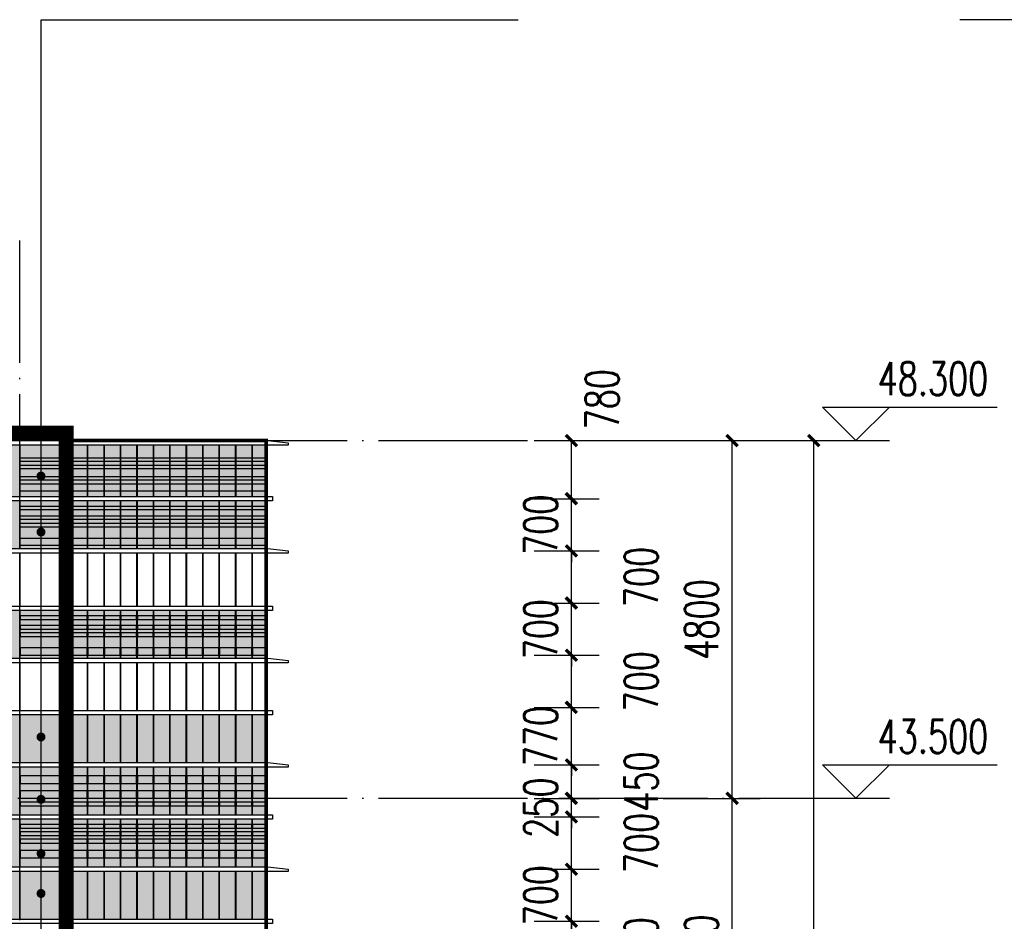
# Model space of a CAD drawing. Header units: millimetres. Extents: x 708158 to 1984082, y -168213 to -53.
# Tile 157 of 220: x 1006738 to 1019955, y -44107 to -32010. Entities that reach past the tile are written whole.
import ezdxf

# ---------------------------------------------------------------- set-up
doc = ezdxf.new("R2010")
doc.units = ezdxf.units.MM
doc.header["$LTSCALE"] = 1000
doc.linetypes.add('DOTE', pattern=[2.42, 2, -0.2, 0.02, -0.2])
doc.layers.get('0').update_dxf_attribs({"color": 8})
for name, color, linetype in [('A-AXIS', 1, 'DOTE'), ('A-看线', 63, 'Continuous'), ('DIM_ELEV', 3, 'Continuous'), ('DIM_LEAD', 3, 'Continuous'), ('DOTE', 1, 'DOTE'), ('PUB_DIM', 3, 'Continuous'), ('PUB_TEXT', 7, 'Continuous'), ('WINDOW', 4, 'Continuous'), ('看线', 115, 'Continuous'), ('立面加粗', 5, 'Continuous'), ('立面填充线2 穿孔板', 105, 'Continuous'), ('立面窗户线', 21, 'Continuous')]:
    doc.layers.add(name, color=color, linetype=linetype)
doc.styles.add('_TCH_DIM', font='SIMPLEX', dxfattribs={"bigfont": 'GBCBIG'})
doc.styles.add('_TCH_DIM_T3', font='SIMPLEX', dxfattribs={"width": 0.705882, "bigfont": 'GBCBIG'})
doc.dimstyles.new('_TCH_ARCH&&150', dxfattribs={"dimtxt": 446.25, "dimasz": 150, "dimexe": 375, "dimexo": 450, "dimgap": 189.375, "dimtad": 1, "dimdec": 0, "dimzin": 0, "dimdsep": 46, "dimtxsty": '_TCH_DIM_T3', "dimblk": 'ARCHTICK', "dimcen": 0.09, "dimclrt": 7, "dimazin": 2, "dimtfac": 1, "dimtdec": 0, "dimtix": 1, "dimtmove": 2, "dimatfit": 3, "dimfxl": 1, "dimtolj": 1, "dimtzin": 0, "dimarcsym": 0})

# ---------------------------------------------------------------- blocks, each defined once
blk = doc.blocks.new('A$C2E555585')
at = {"layer": '立面填充线2 穿孔板'}
for points in [[(23395, 420), (11705, 420), (11705, -220), (23395, -220)], [(23395, -280), (11705, -280), (11705, -920), (23395, -920)], [(23395, -980), (11705, -980), (11705, -1620), (23395, -1620)]]:
    blk.add_hatch(color=256, dxfattribs=at).paths.add_polyline_path(points)
at = {"layer": 'A-看线'}
for points in [[(23395, 420), (11705, 420), (11705, -220), (23395, -220)], [(20715, 300), (20105, 300), (20105, 200), (20715, 200)], [(20783, 300), (20725, 300), (20725, 200), (20783, 200)], [(21004, 300), (20793, 300), (20793, 200), (21004, 200)], [(21225, 300), (21014, 300), (21014, 200), (21225, 200)], [(21446, 300), (21235, 300), (21235, 200), (21446, 200)], [(21667, 300), (21456, 300), (21456, 200), (21667, 200)], [(21888, 300), (21677, 300), (21677, 200), (21888, 200)], [(22108, 300), (21898, 300), (21898, 200), (22108, 200)], [(22329, 300), (22118, 300), (22118, 200), (22329, 200)], [(22550, 300), (22339, 300), (22339, 200), (22550, 200)], [(22771, 300), (22560, 300), (22560, 200), (22771, 200)], [(22992, 300), (22781, 300), (22781, 200), (22992, 200)], [(23213, 300), (23002, 300), (23002, 200), (23213, 200)], [(23395, 300), (23223, 300), (23223, 200), (23395, 200)], [(20715, 100), (20105, 100), (20105, 0), (20715, 0)], [(20783, 100), (20725, 100), (20725, 0), (20783, 0)], [(21004, 100), (20793, 100), (20793, 0), (21004, 0)], [(21225, 100), (21014, 100), (21014, 0), (21225, 0)], [(21446, 100), (21235, 100), (21235, 0), (21446, 0)], [(21667, 100), (21456, 100), (21456, 0), (21667, 0)], [(21888, 100), (21677, 100), (21677, 0), (21888, 0)], [(22108, 100), (21898, 100), (21898, 0), (22108, 0)], [(22329, 100), (22118, 100), (22118, 0), (22329, 0)], [(22550, 100), (22339, 100), (22339, 0), (22550, 0)], [(22771, 100), (22560, 100), (22560, 0), (22771, 0)], [(22992, 100), (22781, 100), (22781, 0), (22992, 0)], [(23213, 100), (23002, 100), (23002, 0), (23213, 0)], [(23395, 100), (23223, 100), (23223, 0), (23395, 0)], [(20715, -50), (20105, -50), (20105, -100), (20715, -100)], [(20783, -50), (20725, -50), (20725, -100), (20783, -100)], [(21004, -50), (20793, -50), (20793, -100), (21004, -100)], [(21225, -50), (21014, -50), (21014, -100), (21225, -100)], [(21446, -50), (21235, -50), (21235, -100), (21446, -100)], [(21667, -50), (21456, -50), (21456, -100), (21667, -100)], [(21888, -50), (21677, -50), (21677, -100), (21888, -100)], [(22108, -50), (21898, -50), (21898, -100), (22108, -100)], [(22329, -50), (22118, -50), (22118, -100), (22329, -100)], [(22550, -50), (22339, -50), (22339, -100), (22550, -100)], [(22771, -50), (22560, -50), (22560, -100), (22771, -100)], [(22992, -50), (22781, -50), (22781, -100), (22992, -100)], [(23213, -50), (23002, -50), (23002, -100), (23213, -100)], [(23395, -50), (23223, -50), (23223, -100), (23395, -100)], [(23395, -280), (11705, -280), (11705, -920), (23395, -920)], [(20715, -350), (20105, -350), (20105, -400), (20715, -400)], [(20783, -350), (20725, -350), (20725, -400), (20783, -400)], [(21004, -350), (20793, -350), (20793, -400), (21004, -400)], [(21225, -350), (21014, -350), (21014, -400), (21225, -400)], [(21446, -350), (21235, -350), (21235, -400), (21446, -400)], [(21667, -350), (21456, -350), (21456, -400), (21667, -400)], [(21888, -350), (21677, -350), (21677, -400), (21888, -400)], [(22108, -350), (21898, -350), (21898, -400), (22108, -400)], [(22329, -350), (22118, -350), (22118, -400), (22329, -400)], [(22550, -350), (22339, -350), (22339, -400), (22550, -400)], [(22771, -350), (22560, -350), (22560, -400), (22771, -400)], [(22992, -350), (22781, -350), (22781, -400), (22992, -400)], [(23213, -350), (23002, -350), (23002, -400), (23213, -400)], [(23395, -350), (23223, -350), (23223, -400), (23395, -400)], [(20715, -450), (20105, -450), (20105, -500), (20715, -500)], [(20783, -450), (20725, -450), (20725, -500), (20783, -500)], [(21004, -450), (20793, -450), (20793, -500), (21004, -500)], [(21225, -450), (21014, -450), (21014, -500), (21225, -500)], [(21446, -450), (21235, -450), (21235, -500), (21446, -500)], [(21667, -450), (21456, -450), (21456, -500), (21667, -500)], [(21888, -450), (21677, -450), (21677, -500), (21888, -500)], [(22108, -450), (21898, -450), (21898, -500), (22108, -500)], [(22329, -450), (22118, -450), (22118, -500), (22329, -500)], [(22550, -450), (22339, -450), (22339, -500), (22550, -500)], [(22771, -450), (22560, -450), (22560, -500), (22771, -500)], [(22992, -450), (22781, -450), (22781, -500), (22992, -500)], [(23213, -450), (23002, -450), (23002, -500), (23213, -500)], [(23395, -450), (23223, -450), (23223, -500), (23395, -500)], [(20715, -550), (20105, -550), (20105, -600), (20715, -600)], [(20783, -550), (20725, -550), (20725, -600), (20783, -600)], [(21004, -550), (20793, -550), (20793, -600), (21004, -600)], [(21225, -550), (21014, -550), (21014, -600), (21225, -600)], [(21446, -550), (21235, -550), (21235, -600), (21446, -600)], [(21667, -550), (21456, -550), (21456, -600), (21667, -600)], [(21888, -550), (21677, -550), (21677, -600), (21888, -600)], [(22108, -550), (21898, -550), (21898, -600), (22108, -600)], [(22329, -550), (22118, -550), (22118, -600), (22329, -600)], [(22550, -550), (22339, -550), (22339, -600), (22550, -600)], [(22771, -550), (22560, -550), (22560, -600), (22771, -600)], [(22992, -550), (22781, -550), (22781, -600), (22992, -600)], [(23213, -550), (23002, -550), (23002, -600), (23213, -600)], [(23395, -550), (23223, -550), (23223, -600), (23395, -600)], [(20715, -700), (20105, -700), (20105, -800), (20715, -800)], [(20783, -700), (20725, -700), (20725, -800), (20783, -800)], [(21004, -700), (20793, -700), (20793, -800), (21004, -800)], [(21225, -700), (21014, -700), (21014, -800), (21225, -800)], [(21446, -700), (21235, -700), (21235, -800), (21446, -800)], [(21667, -700), (21456, -700), (21456, -800), (21667, -800)], [(21888, -700), (21677, -700), (21677, -800), (21888, -800)], [(22108, -700), (21898, -700), (21898, -800), (22108, -800)], [(22329, -700), (22118, -700), (22118, -800), (22329, -800)], [(22550, -700), (22339, -700), (22339, -800), (22550, -800)], [(22771, -700), (22560, -700), (22560, -800), (22771, -800)], [(22992, -700), (22781, -700), (22781, -800), (22992, -800)], [(23213, -700), (23002, -700), (23002, -800), (23213, -800)], [(23395, -700), (23223, -700), (23223, -800), (23395, -800)], [(23395, -980), (11705, -980), (11705, -1620), (23395, -1620)]]:
    blk.add_lwpolyline(points, close=True, dxfattribs=at)
at = {"layer": 'WINDOW'}
for points in [[(20105, 420), (20095, 420), (20095, -220), (20105, -220)], [(20725, 420), (20715, 420), (20715, -220), (20725, -220)], [(20793, 420), (20783, 420), (20783, -220), (20793, -220)], [(21014, 420), (21004, 420), (21004, -220), (21014, -220)], [(21235, 420), (21225, 420), (21225, -220), (21235, -220)], [(21456, 420), (21446, 420), (21446, -220), (21456, -220)], [(21677, 420), (21667, 420), (21667, -220), (21677, -220)], [(21898, 420), (21888, 420), (21888, -220), (21898, -220)], [(22118, 420), (22108, 420), (22108, -220), (22118, -220)], [(22339, 420), (22329, 420), (22329, -220), (22339, -220)], [(22560, 420), (22550, 420), (22550, -220), (22560, -220)], [(22781, 420), (22771, 420), (22771, -220), (22781, -220)], [(23002, 420), (22992, 420), (22992, -220), (23002, -220)], [(23223, 420), (23213, 420), (23213, -220), (23223, -220)], [(23405, 420), (23395, 420), (23395, -220), (23405, -220)], [(20105, -280), (20095, -280), (20095, -920), (20105, -920)], [(20725, -280), (20715, -280), (20715, -920), (20725, -920)], [(20793, -280), (20783, -280), (20783, -920), (20793, -920)], [(21014, -280), (21004, -280), (21004, -920), (21014, -920)], [(21235, -280), (21225, -280), (21225, -920), (21235, -920)], [(21456, -280), (21446, -280), (21446, -920), (21456, -920)], [(21677, -280), (21667, -280), (21667, -920), (21677, -920)], [(21898, -280), (21888, -280), (21888, -920), (21898, -920)], [(22118, -280), (22108, -280), (22108, -920), (22118, -920)], [(22339, -280), (22329, -280), (22329, -920), (22339, -920)], [(22560, -280), (22550, -280), (22550, -920), (22560, -920)], [(22781, -280), (22771, -280), (22771, -920), (22781, -920)], [(23002, -280), (22992, -280), (22992, -920), (23002, -920)], [(23223, -280), (23213, -280), (23213, -920), (23223, -920)], [(23405, -280), (23395, -280), (23395, -920), (23405, -920)], [(20105, -980), (20095, -980), (20095, -1620), (20105, -1620)], [(20725, -980), (20715, -980), (20715, -1620), (20725, -1620)], [(20793, -980), (20783, -980), (20783, -1620), (20793, -1620)], [(21014, -980), (21004, -980), (21004, -1620), (21014, -1620)], [(21235, -980), (21225, -980), (21225, -1620), (21235, -1620)], [(21456, -980), (21446, -980), (21446, -1620), (21456, -1620)], [(21677, -980), (21667, -980), (21667, -1620), (21677, -1620)], [(21898, -980), (21888, -980), (21888, -1620), (21898, -1620)], [(22118, -980), (22108, -980), (22108, -1620), (22118, -1620)], [(22339, -980), (22329, -980), (22329, -1620), (22339, -1620)], [(22560, -980), (22550, -980), (22550, -1620), (22560, -1620)], [(22781, -980), (22771, -980), (22771, -1620), (22781, -1620)], [(23002, -980), (22992, -980), (22992, -1620), (23002, -1620)], [(23223, -980), (23213, -980), (23213, -1620), (23223, -1620)], [(23405, -980), (23395, -980), (23395, -1620), (23405, -1620)]]:
    blk.add_lwpolyline(points, close=True, dxfattribs=at)
at = {"layer": '立面窗户线'}
for points in [[(11700, 480), (23400, 480), (23430, 480), (23700, 450), (23700, 420), (23400, 420), (11700, 420)], [(11700, -220), (23400, -220), (23490, -220), (23490, -280), (23400, -280), (11700, -280)], [(11700, -920), (23400, -920), (23430, -920), (23700, -950), (23700, -980), (23400, -980), (11700, -980)], [(11700, -1620), (23400, -1620), (23490, -1620), (23490, -1680), (23400, -1680), (11700, -1680)]]:
    blk.add_lwpolyline(points, dxfattribs=at)
blk = doc.blocks.new('A$C02CA715E')
at = {"layer": '立面填充线2 穿孔板'}
for points in [[(23395, -160), (11705, -160), (11705, -850), (23395, -850)], [(23395, -910), (11705, -910), (11705, -1550), (23395, -1550)], [(23395, -2380), (11705, -2380), (11705, -3020), (23395, -3020)], [(23395, -3780), (11705, -3780), (11705, -4420), (23395, -4420)]]:
    blk.add_hatch(color=256, dxfattribs=at).paths.add_polyline_path(points)
at = {"layer": 'A-看线'}
for points in [[(23395, -160), (11705, -160), (11705, -850), (23395, -850)], [(20105, -330), (20715, -330), (20715, -380), (20105, -380)], [(20725, -330), (20783, -330), (20783, -380), (20725, -380)], [(20793, -330), (21004, -330), (21004, -380), (20793, -380)], [(21014, -330), (21225, -330), (21225, -380), (21014, -380)], [(21235, -330), (21446, -330), (21446, -380), (21235, -380)], [(21456, -330), (21667, -330), (21667, -380), (21456, -380)], [(21677, -330), (21888, -330), (21888, -380), (21677, -380)], [(21898, -330), (22108, -330), (22108, -380), (21898, -380)], [(22118, -330), (22329, -330), (22329, -380), (22118, -380)], [(22339, -330), (22550, -330), (22550, -380), (22339, -380)], [(22560, -330), (22771, -330), (22771, -380), (22560, -380)], [(22781, -330), (22992, -330), (22992, -380), (22781, -380)], [(23002, -330), (23213, -330), (23213, -380), (23002, -380)], [(23223, -330), (23395, -330), (23395, -380), (23223, -380)], [(20105, -430), (20715, -430), (20715, -480), (20105, -480)], [(20725, -430), (20783, -430), (20783, -480), (20725, -480)], [(20793, -430), (21004, -430), (21004, -480), (20793, -480)], [(21014, -430), (21225, -430), (21225, -480), (21014, -480)], [(21235, -430), (21446, -430), (21446, -480), (21235, -480)], [(21456, -430), (21667, -430), (21667, -480), (21456, -480)], [(21677, -430), (21888, -430), (21888, -480), (21677, -480)], [(21898, -430), (22108, -430), (22108, -480), (21898, -480)], [(22118, -430), (22329, -430), (22329, -480), (22118, -480)], [(22339, -430), (22550, -430), (22550, -480), (22339, -480)], [(22560, -430), (22771, -430), (22771, -480), (22560, -480)], [(22781, -430), (22992, -430), (22992, -480), (22781, -480)], [(23002, -430), (23213, -430), (23213, -480), (23002, -480)], [(23223, -430), (23395, -430), (23395, -480), (23223, -480)], [(20105, -580), (20715, -580), (20715, -630), (20105, -630)], [(20725, -580), (20783, -580), (20783, -630), (20725, -630)], [(20793, -580), (21004, -580), (21004, -630), (20793, -630)], [(21014, -580), (21225, -580), (21225, -630), (21014, -630)], [(21235, -580), (21446, -580), (21446, -630), (21235, -630)], [(21456, -580), (21667, -580), (21667, -630), (21456, -630)], [(21677, -580), (21888, -580), (21888, -630), (21677, -630)], [(21898, -580), (22108, -580), (22108, -630), (21898, -630)], [(22118, -580), (22329, -580), (22329, -630), (22118, -630)], [(22339, -580), (22550, -580), (22550, -630), (22339, -630)], [(22560, -580), (22771, -580), (22771, -630), (22560, -630)], [(22781, -580), (22992, -580), (22992, -630), (22781, -630)], [(23002, -580), (23213, -580), (23213, -630), (23002, -630)], [(23223, -580), (23395, -580), (23395, -630), (23223, -630)], [(20105, -680), (20715, -680), (20715, -780), (20105, -780)], [(20725, -680), (20783, -680), (20783, -780), (20725, -780)], [(20793, -680), (21004, -680), (21004, -780), (20793, -780)], [(21014, -680), (21225, -680), (21225, -780), (21014, -780)], [(21235, -680), (21446, -680), (21446, -780), (21235, -780)], [(21456, -680), (21667, -680), (21667, -780), (21456, -780)], [(21677, -680), (21888, -680), (21888, -780), (21677, -780)], [(21898, -680), (22108, -680), (22108, -780), (21898, -780)], [(22118, -680), (22329, -680), (22329, -780), (22118, -780)], [(22339, -680), (22550, -680), (22550, -780), (22339, -780)], [(22560, -680), (22771, -680), (22771, -780), (22560, -780)], [(22781, -680), (22992, -680), (22992, -780), (22781, -780)], [(23002, -680), (23213, -680), (23213, -780), (23002, -780)], [(23223, -680), (23395, -680), (23395, -780), (23223, -780)], [(23395, -910), (11705, -910), (11705, -1550), (23395, -1550)], [(20105, -980), (20715, -980), (20715, -1030), (20105, -1030)], [(20725, -980), (20783, -980), (20783, -1030), (20725, -1030)], [(20793, -980), (21004, -980), (21004, -1030), (20793, -1030)], [(21014, -980), (21225, -980), (21225, -1030), (21014, -1030)], [(21235, -980), (21446, -980), (21446, -1030), (21235, -1030)], [(21456, -980), (21667, -980), (21667, -1030), (21456, -1030)], [(21677, -980), (21888, -980), (21888, -1030), (21677, -1030)], [(21898, -980), (22108, -980), (22108, -1030), (21898, -1030)], [(22118, -980), (22329, -980), (22329, -1030), (22118, -1030)], [(22339, -980), (22550, -980), (22550, -1030), (22339, -1030)], [(22560, -980), (22771, -980), (22771, -1030), (22560, -1030)], [(22781, -980), (22992, -980), (22992, -1030), (22781, -1030)], [(23002, -980), (23213, -980), (23213, -1030), (23002, -1030)], [(23223, -980), (23395, -980), (23395, -1030), (23223, -1030)], [(20105, -1110), (20715, -1110), (20715, -1160), (20105, -1160)], [(20725, -1110), (20783, -1110), (20783, -1160), (20725, -1160)], [(20793, -1110), (21004, -1110), (21004, -1160), (20793, -1160)], [(21014, -1110), (21225, -1110), (21225, -1160), (21014, -1160)], [(21235, -1110), (21446, -1110), (21446, -1160), (21235, -1160)], [(21456, -1110), (21667, -1110), (21667, -1160), (21456, -1160)], [(21677, -1110), (21888, -1110), (21888, -1160), (21677, -1160)], [(21898, -1110), (22108, -1110), (22108, -1160), (21898, -1160)], [(22118, -1110), (22329, -1110), (22329, -1160), (22118, -1160)], [(22339, -1110), (22550, -1110), (22550, -1160), (22339, -1160)], [(22560, -1110), (22771, -1110), (22771, -1160), (22560, -1160)], [(22781, -1110), (22992, -1110), (22992, -1160), (22781, -1160)], [(23002, -1110), (23213, -1110), (23213, -1160), (23002, -1160)], [(23223, -1110), (23395, -1110), (23395, -1160), (23223, -1160)], [(20105, -1210), (20715, -1210), (20715, -1260), (20105, -1260)], [(20725, -1210), (20783, -1210), (20783, -1260), (20725, -1260)], [(20793, -1210), (21004, -1210), (21004, -1260), (20793, -1260)], [(21014, -1210), (21225, -1210), (21225, -1260), (21014, -1260)], [(21235, -1210), (21446, -1210), (21446, -1260), (21235, -1260)], [(21456, -1210), (21667, -1210), (21667, -1260), (21456, -1260)], [(21677, -1210), (21888, -1210), (21888, -1260), (21677, -1260)], [(21898, -1210), (22108, -1210), (22108, -1260), (21898, -1260)], [(22118, -1210), (22329, -1210), (22329, -1260), (22118, -1260)], [(22339, -1210), (22550, -1210), (22550, -1260), (22339, -1260)], [(22560, -1210), (22771, -1210), (22771, -1260), (22560, -1260)], [(22781, -1210), (22992, -1210), (22992, -1260), (22781, -1260)], [(23002, -1210), (23213, -1210), (23213, -1260), (23002, -1260)], [(23223, -1210), (23395, -1210), (23395, -1260), (23223, -1260)], [(20105, -1410), (20715, -1410), (20715, -1510), (20105, -1510)], [(20725, -1410), (20783, -1410), (20783, -1510), (20725, -1510)], [(20793, -1410), (21004, -1410), (21004, -1510), (20793, -1510)], [(21014, -1410), (21225, -1410), (21225, -1510), (21014, -1510)], [(21235, -1410), (21446, -1410), (21446, -1510), (21235, -1510)], [(21456, -1410), (21667, -1410), (21667, -1510), (21456, -1510)], [(21677, -1410), (21888, -1410), (21888, -1510), (21677, -1510)], [(21898, -1410), (22108, -1410), (22108, -1510), (21898, -1510)], [(22118, -1410), (22329, -1410), (22329, -1510), (22118, -1510)], [(22339, -1410), (22550, -1410), (22550, -1510), (22339, -1510)], [(22560, -1410), (22771, -1410), (22771, -1510), (22560, -1510)], [(22781, -1410), (22992, -1410), (22992, -1510), (22781, -1510)], [(23002, -1410), (23213, -1410), (23213, -1510), (23002, -1510)], [(23223, -1410), (23395, -1410), (23395, -1510), (23223, -1510)], [(23395, -2380), (11705, -2380), (11705, -3020), (23395, -3020)], [(20715, -2450), (20105, -2450), (20105, -2500), (20715, -2500)], [(20783, -2450), (20725, -2450), (20725, -2500), (20783, -2500)], [(21004, -2450), (20793, -2450), (20793, -2500), (21004, -2500)], [(21225, -2450), (21014, -2450), (21014, -2500), (21225, -2500)], [(21446, -2450), (21235, -2450), (21235, -2500), (21446, -2500)], [(21667, -2450), (21456, -2450), (21456, -2500), (21667, -2500)], [(21888, -2450), (21677, -2450), (21677, -2500), (21888, -2500)], [(22108, -2450), (21898, -2450), (21898, -2500), (22108, -2500)], [(22329, -2450), (22118, -2450), (22118, -2500), (22329, -2500)], [(22550, -2450), (22339, -2450), (22339, -2500), (22550, -2500)], [(22771, -2450), (22560, -2450), (22560, -2500), (22771, -2500)], [(22992, -2450), (22781, -2450), (22781, -2500), (22992, -2500)], [(23213, -2450), (23002, -2450), (23002, -2500), (23213, -2500)], [(23395, -2450), (23223, -2450), (23223, -2500), (23395, -2500)], [(20715, -2580), (20105, -2580), (20105, -2630), (20715, -2630)], [(20783, -2580), (20725, -2580), (20725, -2630), (20783, -2630)], [(21004, -2580), (20793, -2580), (20793, -2630), (21004, -2630)], [(21225, -2580), (21014, -2580), (21014, -2630), (21225, -2630)], [(21446, -2580), (21235, -2580), (21235, -2630), (21446, -2630)], [(21667, -2580), (21456, -2580), (21456, -2630), (21667, -2630)], [(21888, -2580), (21677, -2580), (21677, -2630), (21888, -2630)], [(22108, -2580), (21898, -2580), (21898, -2630), (22108, -2630)], [(22329, -2580), (22118, -2580), (22118, -2630), (22329, -2630)], [(22550, -2580), (22339, -2580), (22339, -2630), (22550, -2630)], [(22771, -2580), (22560, -2580), (22560, -2630), (22771, -2630)], [(22992, -2580), (22781, -2580), (22781, -2630), (22992, -2630)], [(23213, -2580), (23002, -2580), (23002, -2630), (23213, -2630)], [(23395, -2580), (23223, -2580), (23223, -2630), (23395, -2630)], [(20715, -2680), (20105, -2680), (20105, -2730), (20715, -2730)], [(20783, -2680), (20725, -2680), (20725, -2730), (20783, -2730)], [(21004, -2680), (20793, -2680), (20793, -2730), (21004, -2730)], [(21225, -2680), (21014, -2680), (21014, -2730), (21225, -2730)], [(21446, -2680), (21235, -2680), (21235, -2730), (21446, -2730)], [(21667, -2680), (21456, -2680), (21456, -2730), (21667, -2730)], [(21888, -2680), (21677, -2680), (21677, -2730), (21888, -2730)], [(22108, -2680), (21898, -2680), (21898, -2730), (22108, -2730)], [(22329, -2680), (22118, -2680), (22118, -2730), (22329, -2730)], [(22550, -2680), (22339, -2680), (22339, -2730), (22550, -2730)], [(22771, -2680), (22560, -2680), (22560, -2730), (22771, -2730)], [(22992, -2680), (22781, -2680), (22781, -2730), (22992, -2730)], [(23213, -2680), (23002, -2680), (23002, -2730), (23213, -2730)], [(23395, -2680), (23223, -2680), (23223, -2730), (23395, -2730)], [(20715, -2880), (20105, -2880), (20105, -2980), (20715, -2980)], [(20783, -2880), (20725, -2880), (20725, -2980), (20783, -2980)], [(21004, -2880), (20793, -2880), (20793, -2980), (21004, -2980)], [(21225, -2880), (21014, -2880), (21014, -2980), (21225, -2980)], [(21446, -2880), (21235, -2880), (21235, -2980), (21446, -2980)], [(21667, -2880), (21456, -2880), (21456, -2980), (21667, -2980)], [(21888, -2880), (21677, -2880), (21677, -2980), (21888, -2980)], [(22108, -2880), (21898, -2880), (21898, -2980), (22108, -2980)], [(22329, -2880), (22118, -2880), (22118, -2980), (22329, -2980)], [(22550, -2880), (22339, -2880), (22339, -2980), (22550, -2980)], [(22771, -2880), (22560, -2880), (22560, -2980), (22771, -2980)], [(22992, -2880), (22781, -2880), (22781, -2980), (22992, -2980)], [(23213, -2880), (23002, -2880), (23002, -2980), (23213, -2980)], [(23395, -2880), (23223, -2880), (23223, -2980), (23395, -2980)], [(23395, -3080), (11705, -3080), (11705, -3720), (23395, -3720)], [(23395, -3780), (11705, -3780), (11705, -4420), (23395, -4420)]]:
    blk.add_lwpolyline(points, close=True, dxfattribs=at)
at = {"layer": 'WINDOW'}
for points in [[(20105, -160), (20095, -160), (20095, -850), (20105, -850)], [(20725, -160), (20715, -160), (20715, -850), (20725, -850)], [(20793, -160), (20783, -160), (20783, -850), (20793, -850)], [(21014, -160), (21004, -160), (21004, -850), (21014, -850)], [(21235, -160), (21225, -160), (21225, -850), (21235, -850)], [(21456, -160), (21446, -160), (21446, -850), (21456, -850)], [(21677, -160), (21667, -160), (21667, -850), (21677, -850)], [(21898, -160), (21888, -160), (21888, -850), (21898, -850)], [(22118, -160), (22108, -160), (22108, -850), (22118, -850)], [(22339, -160), (22329, -160), (22329, -850), (22339, -850)], [(22560, -160), (22550, -160), (22550, -850), (22560, -850)], [(22781, -160), (22771, -160), (22771, -850), (22781, -850)], [(23002, -160), (22992, -160), (22992, -850), (23002, -850)], [(23223, -160), (23213, -160), (23213, -850), (23223, -850)], [(23405, -160), (23395, -160), (23395, -850), (23405, -850)], [(23405, -160), (23395, -160), (23395, -850), (23405, -850)], [(23405, -160), (23395, -160), (23395, -850), (23405, -850)], [(20105, -910), (20095, -910), (20095, -1550), (20105, -1550)], [(20105, -910), (20095, -910), (20095, -1550), (20105, -1550)], [(20725, -910), (20715, -910), (20715, -1550), (20725, -1550)], [(20793, -910), (20783, -910), (20783, -1550), (20793, -1550)], [(21014, -910), (21004, -910), (21004, -1550), (21014, -1550)], [(21235, -910), (21225, -910), (21225, -1550), (21235, -1550)], [(21456, -910), (21446, -910), (21446, -1550), (21456, -1550)], [(21677, -910), (21667, -910), (21667, -1550), (21677, -1550)], [(21898, -910), (21888, -910), (21888, -1550), (21898, -1550)], [(22118, -910), (22108, -910), (22108, -1550), (22118, -1550)], [(22339, -910), (22329, -910), (22329, -1550), (22339, -1550)], [(22560, -910), (22550, -910), (22550, -1550), (22560, -1550)], [(22781, -910), (22771, -910), (22771, -1550), (22781, -1550)], [(23002, -910), (22992, -910), (22992, -1550), (23002, -1550)], [(23223, -910), (23213, -910), (23213, -1550), (23223, -1550)], [(23405, -910), (23395, -910), (23395, -1550), (23405, -1550)], [(23405, -910), (23395, -910), (23395, -1550), (23405, -1550)], [(23405, -910), (23395, -910), (23395, -1550), (23405, -1550)], [(20105, -1610), (20095, -1610), (20095, -2320), (20105, -2320)], [(20725, -1610), (20715, -1610), (20715, -2320), (20725, -2320)], [(20793, -1610), (20783, -1610), (20783, -2320), (20793, -2320)], [(21014, -1610), (21004, -1610), (21004, -2320), (21014, -2320)], [(21235, -1610), (21225, -1610), (21225, -2320), (21235, -2320)], [(21456, -1610), (21446, -1610), (21446, -2320), (21456, -2320)], [(21677, -1610), (21667, -1610), (21667, -2320), (21677, -2320)], [(21898, -1610), (21888, -1610), (21888, -2320), (21898, -2320)], [(22118, -1610), (22108, -1610), (22108, -2320), (22118, -2320)], [(22339, -1610), (22329, -1610), (22329, -2320), (22339, -2320)], [(22560, -1610), (22550, -1610), (22550, -2320), (22560, -2320)], [(22781, -1610), (22771, -1610), (22771, -2320), (22781, -2320)], [(23002, -1610), (22992, -1610), (22992, -2320), (23002, -2320)], [(23223, -1610), (23213, -1610), (23213, -2320), (23223, -2320)], [(23405, -1610), (23395, -1610), (23395, -2320), (23405, -2320)], [(23405, -1610), (23395, -1610), (23395, -2320), (23405, -2320)], [(20105, -2380), (20095, -2380), (20095, -3020), (20105, -3020)], [(20725, -2380), (20715, -2380), (20715, -3020), (20725, -3020)], [(20793, -2380), (20783, -2380), (20783, -3020), (20793, -3020)], [(21014, -2380), (21004, -2380), (21004, -3020), (21014, -3020)], [(21235, -2380), (21225, -2380), (21225, -3020), (21235, -3020)], [(21456, -2380), (21446, -2380), (21446, -3020), (21456, -3020)], [(21677, -2380), (21667, -2380), (21667, -3020), (21677, -3020)], [(21898, -2380), (21888, -2380), (21888, -3020), (21898, -3020)], [(22118, -2380), (22108, -2380), (22108, -3020), (22118, -3020)], [(22339, -2380), (22329, -2380), (22329, -3020), (22339, -3020)], [(22560, -2380), (22550, -2380), (22550, -3020), (22560, -3020)], [(22781, -2380), (22771, -2380), (22771, -3020), (22781, -3020)], [(23002, -2380), (22992, -2380), (22992, -3020), (23002, -3020)], [(23223, -2380), (23213, -2380), (23213, -3020), (23223, -3020)], [(23405, -2380), (23395, -2380), (23395, -3020), (23405, -3020)], [(23405, -2380), (23395, -2380), (23395, -3020), (23405, -3020)], [(23405, -2380), (23395, -2380), (23395, -3020), (23405, -3020)], [(20105, -3080), (20095, -3080), (20095, -3720), (20105, -3720)], [(20725, -3080), (20715, -3080), (20715, -3720), (20725, -3720)], [(20793, -3080), (20783, -3080), (20783, -3720), (20793, -3720)], [(21014, -3080), (21004, -3080), (21004, -3720), (21014, -3720)], [(21235, -3080), (21225, -3080), (21225, -3720), (21235, -3720)], [(21456, -3080), (21446, -3080), (21446, -3720), (21456, -3720)], [(21677, -3080), (21667, -3080), (21667, -3720), (21677, -3720)], [(21898, -3080), (21888, -3080), (21888, -3720), (21898, -3720)], [(22118, -3080), (22108, -3080), (22108, -3720), (22118, -3720)], [(22339, -3080), (22329, -3080), (22329, -3720), (22339, -3720)], [(22560, -3080), (22550, -3080), (22550, -3720), (22560, -3720)], [(22781, -3080), (22771, -3080), (22771, -3720), (22781, -3720)], [(23002, -3080), (22992, -3080), (22992, -3720), (23002, -3720)], [(23223, -3080), (23213, -3080), (23213, -3720), (23223, -3720)], [(23405, -3080), (23395, -3080), (23395, -3720), (23405, -3720)], [(23405, -3080), (23395, -3080), (23395, -3720), (23405, -3720)], [(20105, -3780), (20095, -3780), (20095, -4420), (20105, -4420)], [(20725, -3780), (20715, -3780), (20715, -4420), (20725, -4420)], [(20793, -3780), (20783, -3780), (20783, -4420), (20793, -4420)], [(21014, -3780), (21004, -3780), (21004, -4420), (21014, -4420)], [(21235, -3780), (21225, -3780), (21225, -4420), (21235, -4420)], [(21456, -3780), (21446, -3780), (21446, -4420), (21456, -4420)], [(21677, -3780), (21667, -3780), (21667, -4420), (21677, -4420)], [(21898, -3780), (21888, -3780), (21888, -4420), (21898, -4420)], [(22118, -3780), (22108, -3780), (22108, -4420), (22118, -4420)], [(22339, -3780), (22329, -3780), (22329, -4420), (22339, -4420)], [(22560, -3780), (22550, -3780), (22550, -4420), (22560, -4420)], [(22781, -3780), (22771, -3780), (22771, -4420), (22781, -4420)], [(23002, -3780), (22992, -3780), (22992, -4420), (23002, -4420)], [(23223, -3780), (23213, -3780), (23213, -4420), (23223, -4420)], [(23405, -3780), (23395, -3780), (23395, -4420), (23405, -4420)], [(23405, -3780), (23395, -3780), (23395, -4420), (23405, -4420)], [(23405, -3780), (23395, -3780), (23395, -4420), (23405, -4420)]]:
    blk.add_lwpolyline(points, close=True, dxfattribs=at)
at = {"layer": '立面窗户线'}
for points in [[(11700, -100), (23400, -100), (23430, -100), (23700, -130), (23700, -160), (23400, -160), (11700, -160)], [(11700, -850), (23400, -850), (23490, -850), (23490, -910), (23400, -910), (11700, -910)], [(11700, -1550), (23400, -1550), (23430, -1550), (23700, -1580), (23700, -1610), (23400, -1610), (11700, -1610)], [(11700, -2320), (23400, -2320), (23490, -2320), (23490, -2380), (23400, -2380), (11700, -2380)], [(11700, -3020), (23400, -3020), (23430, -3020), (23700, -3050), (23700, -3080), (23400, -3080), (11700, -3080)], [(11700, -3720), (23400, -3720), (23490, -3720), (23490, -3780), (23400, -3780), (11700, -3780)]]:
    blk.add_lwpolyline(points, dxfattribs=at)
blk = doc.blocks.new('_ArchTick')
at = {"color": 0, "linetype": 'ByBlock', "const_width": 0.3}
blk.add_lwpolyline([(-0.5, -0.5), (0.5, 0.5)], dxfattribs=at)
blk = doc.blocks.new('*D404')
at = {"layer": 'Defpoints', "color": 0, "transparency": 16777216}
for p in [(1013196, -44107), (1014144, -44107), (1013196, -44807)]:
    blk.add_point(p, dxfattribs=at)
at = {"layer": 'PUB_DIM', "color": 0, "lineweight": -2, "transparency": 16777216}
for p, q in [((1013646, -44107), (1014519, -44107)), ((1014144, -44807), (1014144, -44107)), ((1013646, -44807), (1014519, -44807))]:
    blk.add_line(p, q, dxfattribs=at)
at = {"layer": 'PUB_DIM', "color": 0, "lineweight": -2, "transparency": 16777216, "xscale": 150, "yscale": 150, "zscale": 150}
for p, rotation in [((1014144, -44107), 90), ((1014144, -44807), 270)]:
    blk.add_blockref('_ArchTick', p, dxfattribs=dict(at, rotation=rotation))
at = {"layer": 'PUB_DIM', "color": 7, "transparency": 16777216, "insert": (1015082, -44457), "char_height": 446.2, "attachment_point": 5, "rotation": 90, "style": '_TCH_DIM_T3'}
blk.add_mtext('\\A1;700', dxfattribs=at)
blk = doc.blocks.new('*D405')
at = {"layer": 'Defpoints', "color": 0, "transparency": 16777216}
for p in [(1013196, -43407), (1014144, -43407), (1013196, -44107)]:
    blk.add_point(p, dxfattribs=at)
at = {"layer": 'PUB_DIM', "color": 0, "lineweight": -2, "transparency": 16777216}
for p, q in [((1014144, -43407), (1014144, -43257)), ((1013646, -43407), (1014519, -43407)), ((1014144, -44107), (1014144, -43407)), ((1013646, -44107), (1014519, -44107)), ((1014144, -44107), (1014144, -44257))]:
    blk.add_line(p, q, dxfattribs=at)
at = {"layer": 'PUB_DIM', "color": 0, "lineweight": -2, "transparency": 16777216, "xscale": 150, "yscale": 150, "zscale": 150}
for p, rotation in [((1014144, -43407), 270), ((1014144, -44107), 90)]:
    blk.add_blockref('_ArchTick', p, dxfattribs=dict(at, rotation=rotation))
at = {"layer": 'PUB_DIM', "color": 7, "transparency": 16777216, "insert": (1013732, -43757), "char_height": 446.2, "attachment_point": 5, "rotation": 90, "style": '_TCH_DIM_T3'}
blk.add_mtext('\\A1;700', dxfattribs=at)
blk = doc.blocks.new('*D406')
at = {"layer": 'Defpoints', "color": 0, "transparency": 16777216}
for p in [(1013196, -42707), (1014144, -42707), (1013196, -43407)]:
    blk.add_point(p, dxfattribs=at)
at = {"layer": 'PUB_DIM', "color": 0, "lineweight": -2, "transparency": 16777216}
for p, q in [((1013646, -42707), (1014519, -42707)), ((1014144, -43407), (1014144, -42707)), ((1013646, -43407), (1014519, -43407))]:
    blk.add_line(p, q, dxfattribs=at)
at = {"layer": 'PUB_DIM', "color": 0, "lineweight": -2, "transparency": 16777216, "xscale": 150, "yscale": 150, "zscale": 150}
for p, rotation in [((1014144, -42707), 90), ((1014144, -43407), 270)]:
    blk.add_blockref('_ArchTick', p, dxfattribs=dict(at, rotation=rotation))
at = {"layer": 'PUB_DIM', "color": 7, "transparency": 16777216, "insert": (1015082, -43057), "char_height": 446.2, "attachment_point": 5, "rotation": 90, "style": '_TCH_DIM_T3'}
blk.add_mtext('\\A1;700', dxfattribs=at)
blk = doc.blocks.new('*D407')
at = {"layer": 'Defpoints', "color": 0, "transparency": 16777216}
for p in [(1013196, -42457), (1014144, -42457), (1013196, -42707)]:
    blk.add_point(p, dxfattribs=at)
at = {"layer": 'PUB_DIM', "color": 0, "lineweight": -2, "transparency": 16777216}
for p, q in [((1014144, -42457), (1014144, -42307)), ((1013646, -42457), (1014519, -42457)), ((1014144, -42707), (1014144, -42457)), ((1013646, -42707), (1014519, -42707)), ((1014144, -42707), (1014144, -42857))]:
    blk.add_line(p, q, dxfattribs=at)
at = {"layer": 'PUB_DIM', "color": 0, "lineweight": -2, "transparency": 16777216, "xscale": 150, "yscale": 150, "zscale": 150}
for p, rotation in [((1014144, -42457), 270), ((1014144, -42707), 90)]:
    blk.add_blockref('_ArchTick', p, dxfattribs=dict(at, rotation=rotation))
at = {"layer": 'PUB_DIM', "color": 7, "transparency": 16777216, "insert": (1013732, -42582), "char_height": 446.2, "attachment_point": 5, "rotation": 90, "style": '_TCH_DIM_T3'}
blk.add_mtext('\\A1;250', dxfattribs=at)
blk = doc.blocks.new('*D408')
at = {"layer": 'Defpoints', "color": 0, "transparency": 16777216}
for p in [(1013196, -42007), (1014144, -42007), (1013196, -42457)]:
    blk.add_point(p, dxfattribs=at)
at = {"layer": 'PUB_DIM', "color": 0, "lineweight": -2, "transparency": 16777216}
for p, q in [((1013646, -42007), (1014519, -42007)), ((1014144, -42457), (1014144, -42007)), ((1013646, -42457), (1014519, -42457))]:
    blk.add_line(p, q, dxfattribs=at)
at = {"layer": 'PUB_DIM', "color": 0, "lineweight": -2, "transparency": 16777216, "xscale": 150, "yscale": 150, "zscale": 150}
for p, rotation in [((1014144, -42007), 90), ((1014144, -42457), 270)]:
    blk.add_blockref('_ArchTick', p, dxfattribs=dict(at, rotation=rotation))
at = {"layer": 'PUB_DIM', "color": 7, "transparency": 16777216, "insert": (1015082, -42232), "char_height": 446.2, "attachment_point": 5, "rotation": 90, "style": '_TCH_DIM_T3'}
blk.add_mtext('\\A1;450', dxfattribs=at)
blk = doc.blocks.new('*D409')
at = {"layer": 'Defpoints', "color": 0, "transparency": 16777216}
for p in [(1013196, -41237), (1014144, -41237), (1013196, -42007)]:
    blk.add_point(p, dxfattribs=at)
at = {"layer": 'PUB_DIM', "color": 0, "lineweight": -2, "transparency": 16777216}
for p, q in [((1014144, -41237), (1014144, -41087)), ((1013646, -41237), (1014519, -41237)), ((1014144, -42007), (1014144, -41237)), ((1013646, -42007), (1014519, -42007)), ((1014144, -42007), (1014144, -42157))]:
    blk.add_line(p, q, dxfattribs=at)
at = {"layer": 'PUB_DIM', "color": 0, "lineweight": -2, "transparency": 16777216, "xscale": 150, "yscale": 150, "zscale": 150}
for p, rotation in [((1014144, -41237), 270), ((1014144, -42007), 90)]:
    blk.add_blockref('_ArchTick', p, dxfattribs=dict(at, rotation=rotation))
at = {"layer": 'PUB_DIM', "color": 7, "transparency": 16777216, "insert": (1013732, -41622), "char_height": 446.2, "attachment_point": 5, "rotation": 90, "style": '_TCH_DIM_T3'}
blk.add_mtext('\\A1;770', dxfattribs=at)
blk = doc.blocks.new('*D410')
at = {"layer": 'Defpoints', "color": 0, "transparency": 16777216}
for p in [(1013196, -40537), (1014144, -40537), (1013196, -41237)]:
    blk.add_point(p, dxfattribs=at)
at = {"layer": 'PUB_DIM', "color": 0, "lineweight": -2, "transparency": 16777216}
for p, q in [((1013646, -40537), (1014519, -40537)), ((1014144, -41237), (1014144, -40537)), ((1013646, -41237), (1014519, -41237))]:
    blk.add_line(p, q, dxfattribs=at)
at = {"layer": 'PUB_DIM', "color": 0, "lineweight": -2, "transparency": 16777216, "xscale": 150, "yscale": 150, "zscale": 150}
for p, rotation in [((1014144, -40537), 90), ((1014144, -41237), 270)]:
    blk.add_blockref('_ArchTick', p, dxfattribs=dict(at, rotation=rotation))
at = {"layer": 'PUB_DIM', "color": 7, "transparency": 16777216, "insert": (1015082, -40887), "char_height": 446.2, "attachment_point": 5, "rotation": 90, "style": '_TCH_DIM_T3'}
blk.add_mtext('\\A1;700', dxfattribs=at)
blk = doc.blocks.new('*D411')
at = {"layer": 'Defpoints', "color": 0, "transparency": 16777216}
for p in [(1013196, -39837), (1014144, -39837), (1013196, -40537)]:
    blk.add_point(p, dxfattribs=at)
at = {"layer": 'PUB_DIM', "color": 0, "lineweight": -2, "transparency": 16777216}
for p, q in [((1014144, -39837), (1014144, -39687)), ((1013646, -39837), (1014519, -39837)), ((1014144, -40537), (1014144, -39837)), ((1013646, -40537), (1014519, -40537)), ((1014144, -40537), (1014144, -40687))]:
    blk.add_line(p, q, dxfattribs=at)
at = {"layer": 'PUB_DIM', "color": 0, "lineweight": -2, "transparency": 16777216, "xscale": 150, "yscale": 150, "zscale": 150}
for p, rotation in [((1014144, -39837), 270), ((1014144, -40537), 90)]:
    blk.add_blockref('_ArchTick', p, dxfattribs=dict(at, rotation=rotation))
at = {"layer": 'PUB_DIM', "color": 7, "transparency": 16777216, "insert": (1013732, -40187), "char_height": 446.2, "attachment_point": 5, "rotation": 90, "style": '_TCH_DIM_T3'}
blk.add_mtext('\\A1;700', dxfattribs=at)
blk = doc.blocks.new('*D412')
at = {"layer": 'Defpoints', "color": 0, "transparency": 16777216}
for p in [(1013196, -39137), (1014144, -39137), (1013196, -39837)]:
    blk.add_point(p, dxfattribs=at)
at = {"layer": 'PUB_DIM', "color": 0, "lineweight": -2, "transparency": 16777216}
for p, q in [((1013646, -39137), (1014519, -39137)), ((1014144, -39837), (1014144, -39137)), ((1013646, -39837), (1014519, -39837))]:
    blk.add_line(p, q, dxfattribs=at)
at = {"layer": 'PUB_DIM', "color": 0, "lineweight": -2, "transparency": 16777216, "xscale": 150, "yscale": 150, "zscale": 150}
for p, rotation in [((1014144, -39137), 90), ((1014144, -39837), 270)]:
    blk.add_blockref('_ArchTick', p, dxfattribs=dict(at, rotation=rotation))
at = {"layer": 'PUB_DIM', "color": 7, "transparency": 16777216, "insert": (1015082, -39487), "char_height": 446.2, "attachment_point": 5, "rotation": 90, "style": '_TCH_DIM_T3'}
blk.add_mtext('\\A1;700', dxfattribs=at)
blk = doc.blocks.new('*D413')
at = {"layer": 'Defpoints', "color": 0, "transparency": 16777216}
for p in [(1013196, -38437), (1014144, -38437), (1013196, -39137)]:
    blk.add_point(p, dxfattribs=at)
at = {"layer": 'PUB_DIM', "color": 0, "lineweight": -2, "transparency": 16777216}
for p, q in [((1014144, -38437), (1014144, -38287)), ((1013646, -38437), (1014519, -38437)), ((1014144, -39137), (1014144, -38437)), ((1013646, -39137), (1014519, -39137)), ((1014144, -39137), (1014144, -39287))]:
    blk.add_line(p, q, dxfattribs=at)
at = {"layer": 'PUB_DIM', "color": 0, "lineweight": -2, "transparency": 16777216, "xscale": 150, "yscale": 150, "zscale": 150}
for p, rotation in [((1014144, -38437), 270), ((1014144, -39137), 90)]:
    blk.add_blockref('_ArchTick', p, dxfattribs=dict(at, rotation=rotation))
at = {"layer": 'PUB_DIM', "color": 7, "transparency": 16777216, "insert": (1013732, -38787), "char_height": 446.2, "attachment_point": 5, "rotation": 90, "style": '_TCH_DIM_T3'}
blk.add_mtext('\\A1;700', dxfattribs=at)
blk = doc.blocks.new('*D414')
at = {"layer": 'Defpoints', "color": 0, "transparency": 16777216}
for p in [(1013196, -37657), (1014144, -37657), (1013196, -38437)]:
    blk.add_point(p, dxfattribs=at)
at = {"layer": 'PUB_DIM', "color": 0, "lineweight": -2, "transparency": 16777216}
for p, q in [((1013646, -37657), (1014519, -37657)), ((1014144, -38437), (1014144, -37657)), ((1013646, -38437), (1014519, -38437))]:
    blk.add_line(p, q, dxfattribs=at)
at = {"layer": 'PUB_DIM', "color": 0, "lineweight": -2, "transparency": 16777216, "xscale": 150, "yscale": 150, "zscale": 150}
for p, rotation in [((1014144, -37657), 90), ((1014144, -38437), 270)]:
    blk.add_blockref('_ArchTick', p, dxfattribs=dict(at, rotation=rotation))
at = {"layer": 'PUB_DIM', "color": 7, "transparency": 16777216, "insert": (1014557, -37102), "char_height": 446.2, "attachment_point": 5, "rotation": 90, "style": '_TCH_DIM_T3'}
blk.add_mtext('\\A1;780', dxfattribs=at)
blk = doc.blocks.new('*D767')
at = {"layer": 'Defpoints', "color": 0, "transparency": 16777216}
for p in [(1014925, -37657), (1017399, -37657), (1014925, -85957)]:
    blk.add_point(p, dxfattribs=at)
at = {"layer": 'PUB_DIM', "color": 0, "lineweight": -2, "transparency": 16777216}
for p, q in [((1015375, -37657), (1017774, -37657)), ((1017399, -85957), (1017399, -37657)), ((1015375, -85957), (1017774, -85957))]:
    blk.add_line(p, q, dxfattribs=at)
at = {"layer": 'PUB_DIM', "color": 0, "lineweight": -2, "transparency": 16777216, "xscale": 150, "yscale": 150, "zscale": 150}
for p, rotation in [((1017399, -37657), 90), ((1017399, -85957), 270)]:
    blk.add_blockref('_ArchTick', p, dxfattribs=dict(at, rotation=rotation))
at = {"layer": 'PUB_DIM', "color": 7, "transparency": 16777216, "insert": (1016986, -61807), "char_height": 446.2, "attachment_point": 5, "rotation": 90, "style": '_TCH_DIM_T3'}
blk.add_mtext('\\A1;48300', dxfattribs=at)
blk = doc.blocks.new('*D777')
at = {"layer": 'Defpoints', "color": 0, "transparency": 16777216}
for p in [(1014925, -42457), (1016302, -42457), (1014925, -46657)]:
    blk.add_point(p, dxfattribs=at)
at = {"layer": 'PUB_DIM', "color": 0, "lineweight": -2, "transparency": 16777216}
for p, q in [((1015375, -42457), (1016677, -42457)), ((1016302, -46657), (1016302, -42457)), ((1015375, -46657), (1016677, -46657))]:
    blk.add_line(p, q, dxfattribs=at)
at = {"layer": 'PUB_DIM', "color": 0, "lineweight": -2, "transparency": 16777216, "xscale": 150, "yscale": 150, "zscale": 150}
for p, rotation in [((1016302, -42457), 90), ((1016302, -46657), 270)]:
    blk.add_blockref('_ArchTick', p, dxfattribs=dict(at, rotation=rotation))
at = {"layer": 'PUB_DIM', "color": 7, "transparency": 16777216, "insert": (1015890, -44557), "char_height": 446.2, "attachment_point": 5, "rotation": 90, "style": '_TCH_DIM_T3'}
blk.add_mtext('\\A1;4200', dxfattribs=at)
blk = doc.blocks.new('*D778')
at = {"layer": 'Defpoints', "color": 0, "transparency": 16777216}
for p in [(1014925, -37657), (1016302, -37657), (1014925, -42457)]:
    blk.add_point(p, dxfattribs=at)
at = {"layer": 'PUB_DIM', "color": 0, "lineweight": -2, "transparency": 16777216}
for p, q in [((1015375, -37657), (1016677, -37657)), ((1016302, -42457), (1016302, -37657)), ((1015375, -42457), (1016677, -42457))]:
    blk.add_line(p, q, dxfattribs=at)
at = {"layer": 'PUB_DIM', "color": 0, "lineweight": -2, "transparency": 16777216, "xscale": 150, "yscale": 150, "zscale": 150}
for p, rotation in [((1016302, -37657), 90), ((1016302, -42457), 270)]:
    blk.add_blockref('_ArchTick', p, dxfattribs=dict(at, rotation=rotation))
at = {"layer": 'PUB_DIM', "color": 7, "transparency": 16777216, "insert": (1015890, -40057), "char_height": 446.2, "attachment_point": 5, "rotation": 90, "style": '_TCH_DIM_T3'}
blk.add_mtext('\\A1;4800', dxfattribs=at)

msp = doc.modelspace()

# ---------------------------------------------------------------- linework, layer by layer
at = {"layer": 'A-AXIS'}
for p, q in [((975254, -37656.7), (1017240.9, -37656.7)), ((975254, -42456.7), (1017240.9, -42456.7))]:
    msp.add_line(p, q, dxfattribs=at)
at = {"layer": 'DIM_ELEV'}
for p, q in [((1017963.1, -37656.7), (1017513.1, -37206.7)), ((1017513.1, -37206.7), (1019860.6, -37206.7)), ((1017963.1, -37656.7), (1018413.1, -37206.7)), ((1016913.1, -37656.7), (1018413.1, -37656.7)), ((1017963.1, -42456.7), (1017513.1, -42006.7)), ((1017513.1, -42006.7), (1019860.6, -42006.7)), ((1017963.1, -42456.7), (1018413.1, -42006.7)), ((1016913.1, -42456.7), (1018413.1, -42456.7))]:
    msp.add_line(p, q, dxfattribs=at)
at = {"layer": 'DIM_LEAD'}
for p, q in [((1007024.6, -85572.3), (1007024.6, -32009.6)), ((1007024.6, -38132.5), (1007024.6, -32009.6)), ((1007024.6, -38132.5), (1007024.6, -32009.6)), ((1007024.6, -38883.8), (1007024.6, -32009.6)), ((1007024.6, -41633.7), (1007024.6, -32009.6)), ((1007024.6, -42471), (1007024.6, -32009.6)), ((1007024.6, -43197.4), (1007024.6, -32009.6)), ((1007024.6, -43733.2), (1007024.6, -32009.6)), ((1007024.6, -45771.8), (1007024.6, -32009.6)), ((1007024.6, -46413.7), (1007024.6, -32009.6)), ((1007024.6, -47257.9), (1007024.6, -32009.6)), ((1007024.6, -47923.2), (1007024.6, -32009.6)), ((1007024.6, -50029), (1007024.6, -32009.6)), ((1007024.6, -50613.7), (1007024.6, -32009.6)), ((1007024.6, -51457.9), (1007024.6, -32009.6)), ((1007024.6, -52173), (1007024.6, -32009.6)), ((1007024.6, -55657.9), (1007024.6, -32009.6)), ((1007024.6, -56355.9), (1007024.6, -32009.6)), ((1007024.6, -58529.9), (1007024.6, -32009.6)), ((1007024.6, -59156.7), (1007024.6, -32009.6)), ((1007024.6, -60658.7), (1007024.6, -32009.6)), ((1007024.6, -59857.9), (1007024.6, -32009.6)), ((1007024.6, -62661.5), (1007024.6, -32009.6)), ((1007024.6, -63243.7), (1007024.6, -32009.6)), ((1007024.6, -64087.9), (1007024.6, -32009.6)), ((1007024.6, -64772.4), (1007024.6, -32009.6)), ((1007024.6, -66795.9), (1007024.6, -32009.6)), ((1007024.6, -67443.7), (1007024.6, -32009.6)), ((1007024.6, -68257.9), (1007024.6, -32009.6)), ((1007024.6, -69010.1), (1007024.6, -32009.6)), ((1007024.6, -70985.5), (1007024.6, -32009.6)), ((1007024.6, -71643.6), (1007024.6, -32009.6)), ((1007024.6, -72428), (1007024.6, -32009.6)), ((1007024.6, -73228.7), (1007024.6, -32009.6)), ((1007024.6, -75272.7), (1007024.6, -32009.6)), ((1007024.6, -75956.7), (1007024.6, -32009.6)), ((1007024.6, -76541.1), (1007024.6, -32009.6)), ((1007024.6, -77445.4), (1007024.6, -32009.6)), ((1007024.6, -80190.3), (1007024.6, -32009.6)), ((1007024.6, -80816.1), (1007024.6, -32009.6)), ((1007024.6, -81661.8), (1007024.6, -32009.6)), ((1007024.6, -82654.6), (1007024.6, -32009.6)), ((1007024.6, -85572.3), (1007024.6, -32009.6)), ((1007024.6, -32009.6), (1013431.6, -32009.6)), ((1035558.5, -32009.6), (1019359, -32009.6))]:
    msp.add_line(p, q, dxfattribs=at)
at = {"layer": 'DIM_LEAD', "const_width": 60}
for points in [[(1007024.6, -38162.5, 1), (1007024.6, -38102.5, 1)], [(1007024.6, -38162.5, 1), (1007024.6, -38102.5, 1)], [(1007024.6, -38913.8, 1), (1007024.6, -38853.8, 1)], [(1007024.6, -41663.7, 1), (1007024.6, -41603.7, 1)], [(1007024.6, -42501, 1), (1007024.6, -42441, 1)], [(1007024.6, -43227.4, 1), (1007024.6, -43167.4, 1)], [(1007024.6, -43763.2, 1), (1007024.6, -43703.2, 1)]]:
    msp.add_lwpolyline(points, format="xyb", close=True, dxfattribs=at)
at = {"layer": 'DOTE'}
msp.add_line((1006740.9, -87432.6), (1006740.9, -34970.2), dxfattribs=at)
at = {"layer": '看线'}
msp.add_lwpolyline([(986940.9, -37656.7), (993840.9, -37656.7), (993840.9, -37407.1), (1002840.8, -37407.1), (1006540.9, -37407.1), (1006540.9, -37656.7), (1009740.9, -37656.7)], dxfattribs=at)
at = {"layer": '立面加粗'}
for points, const_width in [([(980307.7, -86106.7), (980307.7, -74876.7), (986640.9, -74876.7), (986640.9, -37556.7), (1007361, -37556.7), (1007361, -62976.7), (1010040.9, -62976.7), (1010040.9, -77886.7), (1007361, -77886.7), (1007361, -86106.7)], 200), ([(1007361, -37656.7), (1010045.9, -37656.7), (1010045.9, -62956.7), (1012729.1, -62956.7), (1012729.1, -77826.6), (1010045.9, -77826.6), (1010045.9, -85896.7)], 50)]:
    msp.add_lwpolyline(points, dxfattribs=dict(at, const_width=const_width))

# ---------------------------------------------------------------- block references
for name, p in [('A$C02CA715E', (986640.9, -37556.6)), ('A$C2E555585', (986640.9, -42456.7))]:
    msp.add_blockref(name, p)

# ---------------------------------------------------------------- texts
at = {"layer": 'PUB_TEXT', "style": '_TCH_DIM', "width": 0.705882}
for s, p in [('48.300', (1018255.6, -37049.2)), ('43.500', (1018255.6, -41849.2))]:
    msp.add_text(s, height=446.25, dxfattribs=at).set_placement(p)

# ---------------------------------------------------------------- dimensions: what is measured, and where the dimension line sits
at = {"layer": 'PUB_DIM'}
for base, p1, p2, picture, middle in [((1014144.1, -37656.7), (1013196.3, -38436.7), (1013196.3, -37656.7), '*D414', (1014556.6, -37101.7)), ((1014144.1, -39136.7), (1013196.3, -39836.7), (1013196.3, -39136.7), '*D412', (1015081.6, -39486.7)), ((1014144.1, -40536.7), (1013196.3, -41236.7), (1013196.3, -40536.7), '*D410', (1015081.6, -40886.7)), ((1014144.1, -42006.7), (1013196.3, -42456.7), (1013196.3, -42006.7), '*D408', (1015081.6, -42231.7)), ((1014144.1, -42706.7), (1013196.3, -43406.7), (1013196.3, -42706.7), '*D406', (1015081.6, -43056.7)), ((1014144.1, -44106.7), (1013196.3, -44806.7), (1013196.3, -44106.7), '*D404', (1015081.6, -44456.7))]:
    dim = msp.add_linear_dim(base=base, p1=p1, p2=p2, angle=90, dimstyle='_TCH_ARCH&&150', dxfattribs=at)
    dim.commit()
    dim.dimension.update_dxf_attribs({"geometry": picture, "text_midpoint": middle, "dimtype": 129})
for p1, p2, distance, picture, middle in [((1014925.4, -85956.7), (1014925.4, -37656.7), -2473.1, '*D767', (1016986.1, -61806.7)), ((1014925.4, -42456.7), (1014925.4, -37656.7), -1376.7, '*D778', (1015889.7, -40056.7)), ((1013196.3, -39136.7), (1013196.3, -38436.7), -947.8, '*D413', (1013731.6, -38786.7)), ((1013196.3, -40536.7), (1013196.3, -39836.7), -947.8, '*D411', (1013731.6, -40186.7)), ((1013196.3, -42006.7), (1013196.3, -41236.7), -947.8, '*D409', (1013731.6, -41621.7)), ((1013196.3, -42706.7), (1013196.3, -42456.7), -947.8, '*D407', (1013731.6, -42581.7)), ((1014925.4, -46656.7), (1014925.4, -42456.7), -1376.7, '*D777', (1015889.7, -44556.7)), ((1013196.3, -44106.7), (1013196.3, -43406.7), -947.8, '*D405', (1013731.6, -43756.7))]:
    dim = msp.add_aligned_dim(p1=p1, p2=p2, distance=distance, dimstyle='_TCH_ARCH&&150', dxfattribs=at)
    dim.commit()
    dim.dimension.update_dxf_attribs({"geometry": picture, "text_midpoint": middle})

doc.saveas('drawing.dxf')
